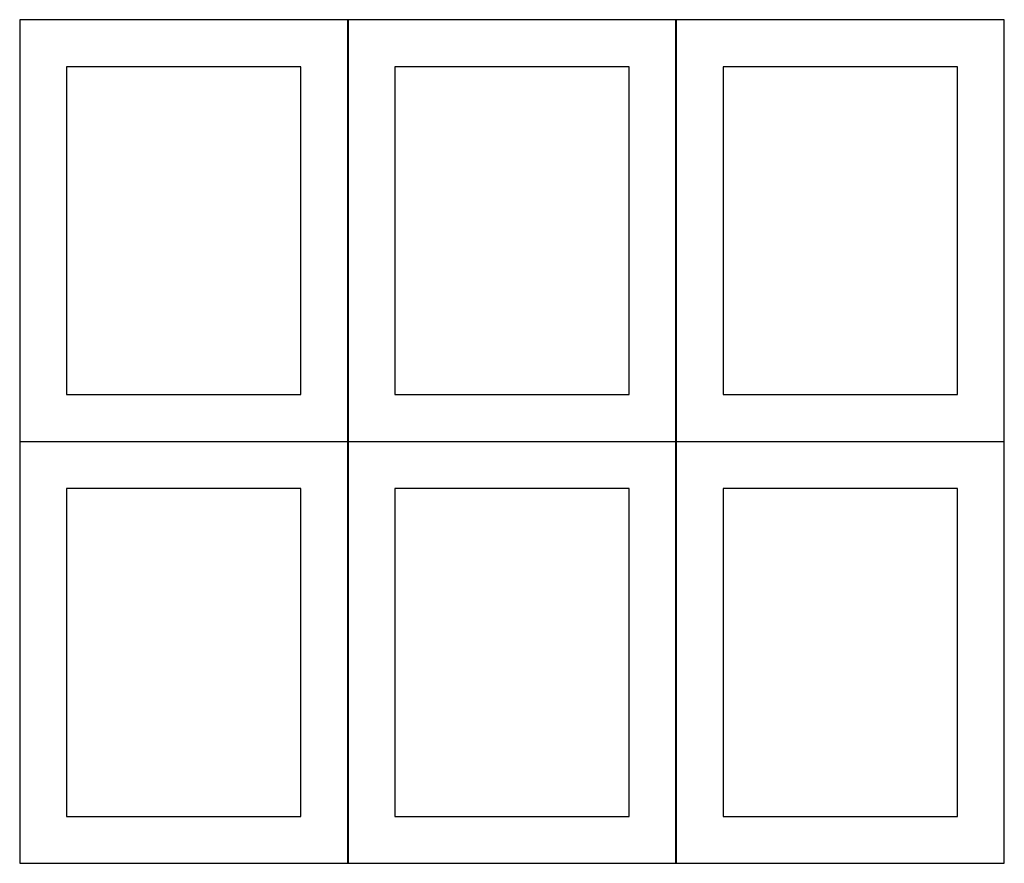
# Model space of a CAD drawing. Header units: millimetres. Extents: x 7 to 1238, y 7 to 1260.
# Tile 2 of 13: x 607 to 1238, y 7 to 547. Entities that reach past the tile are written whole.
import ezdxf

# ---------------------------------------------------------------- set-up
doc = ezdxf.new("R2010")
doc.units = ezdxf.units.MM
doc.layers.add('COMMON', color=5, linetype='CONTINUOUS', true_color=0x0000ff)
doc.layers.add('CUT', color=7, linetype='CONTINUOUS', true_color=0x000000)

msp = doc.modelspace()

# ---------------------------------------------------------------- linework, layer by layer
at = {"layer": 'COMMON'}
for p, q in [((726.900013, 546.800018), (607.100024, 546.800018)), ((817.100024, 546.800018), (742.500031, 546.800018)), ((817.20003, 276.700012), (817.20003, 546.700012)), ((892.500031, 546.800018), (817.30003, 546.800018)), ((1027.30003, 546.800018), (892.700037, 546.800018)), ((1027.400036, 276.700012), (1027.400036, 546.700012)), ((1072.700037, 546.800018), (1027.500036, 546.800018)), ((1237.500036, 546.800018), (1088.300055, 546.800018)), ((607.100024, 276.600006), (817.100024, 276.600006)), ((817.20003, 6.500006), (817.20003, 276.500006)), ((817.30003, 276.600006), (1027.30003, 276.600006)), ((1027.400036, 6.500006), (1027.400036, 276.500006)), ((1027.500036, 276.600006), (1237.500036, 276.600006))]:
    msp.add_line(p, q, dxfattribs=at)
at = {"layer": 'CUT'}
for p, q in [((817.100024, 546.700012), (607.100024, 546.700012)), ((607.100024, 546.700012), (607.100024, 276.700012)), ((817.100024, 276.700012), (817.100024, 546.700012)), ((1027.30003, 546.700012), (817.30003, 546.700012)), ((817.30003, 546.700012), (817.30003, 276.700012)), ((1027.30003, 276.700012), (1027.30003, 546.700012)), ((1237.500036, 546.700012), (1027.500036, 546.700012)), ((1027.500036, 546.700012), (1027.500036, 276.700012)), ((1237.500036, 276.700012), (1237.500036, 546.700012)), ((787.100024, 516.700012), (637.100024, 516.700012)), ((637.100024, 516.700012), (637.100024, 306.700012)), ((787.100024, 306.700012), (787.100024, 516.700012)), ((997.30003, 516.700012), (847.30003, 516.700012)), ((847.30003, 516.700012), (847.30003, 306.700012)), ((997.30003, 306.700012), (997.30003, 516.700012)), ((1207.500036, 516.700012), (1057.500036, 516.700012)), ((1057.500036, 516.700012), (1057.500036, 306.700012)), ((1207.500036, 306.700012), (1207.500036, 516.700012)), ((637.100024, 306.700012), (787.100024, 306.700012)), ((847.30003, 306.700012), (997.30003, 306.700012)), ((1057.500036, 306.700012), (1207.500036, 306.700012)), ((607.100024, 276.700012), (817.100024, 276.700012)), ((817.100024, 276.500006), (607.100024, 276.500006)), ((607.100024, 276.500006), (607.100024, 6.500006)), ((817.100024, 6.500006), (817.100024, 276.500006)), ((817.30003, 276.700012), (1027.30003, 276.700012)), ((1027.30003, 276.500006), (817.30003, 276.500006)), ((817.30003, 276.500006), (817.30003, 6.500006)), ((1027.30003, 6.500006), (1027.30003, 276.500006)), ((1027.500036, 276.700012), (1237.500036, 276.700012)), ((1237.500036, 276.500006), (1027.500036, 276.500006)), ((1027.500036, 276.500006), (1027.500036, 6.500006)), ((1237.500036, 6.500006), (1237.500036, 276.500006)), ((787.100024, 246.500006), (637.100024, 246.500006)), ((637.100024, 246.500006), (637.100024, 36.500006)), ((787.100024, 36.500006), (787.100024, 246.500006)), ((997.30003, 246.500006), (847.30003, 246.500006)), ((847.30003, 246.500006), (847.30003, 36.500006)), ((997.30003, 36.500006), (997.30003, 246.500006)), ((1207.500036, 246.500006), (1057.500036, 246.500006)), ((1057.500036, 246.500006), (1057.500036, 36.500006)), ((1207.500036, 36.500006), (1207.500036, 246.500006)), ((637.100024, 36.500006), (787.100024, 36.500006)), ((847.30003, 36.500006), (997.30003, 36.500006)), ((1057.500036, 36.500006), (1207.500036, 36.500006)), ((607.100024, 6.500006), (817.100024, 6.500006)), ((817.30003, 6.500006), (1027.30003, 6.500006)), ((1027.500036, 6.500006), (1237.500036, 6.500006))]:
    msp.add_line(p, q, dxfattribs=at)

doc.saveas('drawing.dxf')
